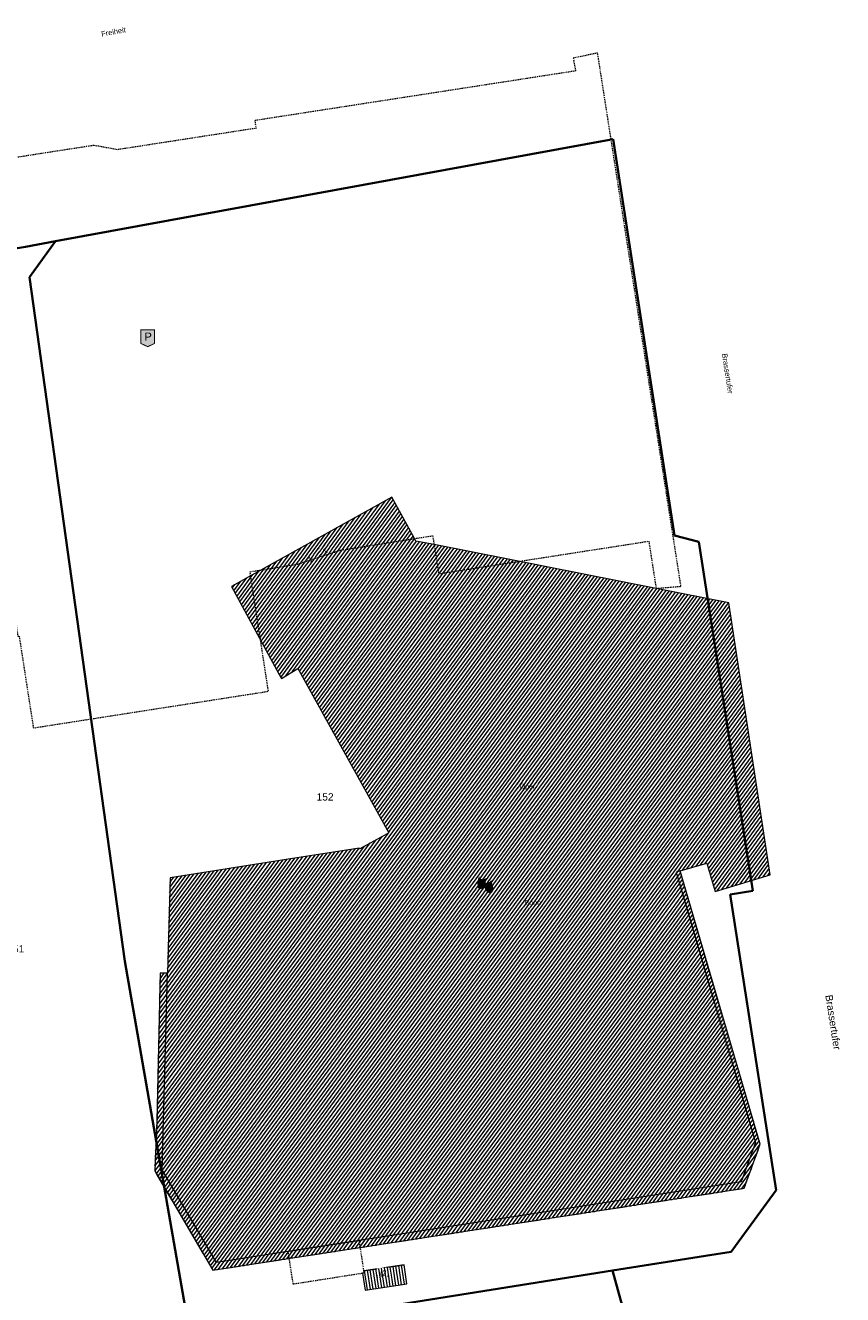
# Model space of a CAD drawing. Header units: metres. Extents: x 32365810 to 32367010, y 5620411 to 5622366.
# Tile 198 of 198: x 32366348 to 32366454, y 5622201 to 5622366. Entities that reach past the tile are written whole.
import ezdxf

# ---------------------------------------------------------------- set-up
doc = ezdxf.new("R2010")
doc.units = ezdxf.units.M
for name, pattern in [('1600.1047', [0]), ('1600.2028', [0]), ('1600.2305', [0.75, 0.5, 0, 0, -0.25]), ('1600.2505', [0]), ('1600.2507', [0]), ('1600.2512', [0.25, 0.125, 0, 0, -0.125])]:
    doc.linetypes.add(name, pattern=pattern)
doc.layers.get('0').update_dxf_attribs({"color": 1, "linetype": 'CONTINUOUS'})
for name, color, linetype in [('Ebene 32', 7, 'CONTINUOUS'), ('Flurstücke_Grenzpunkte', 11, 'CONTINUOUS'), ('Gebäude', 31, 'CONTINUOUS'), ('Lagebezeichnungen', 12, 'CONTINUOUS'), ('Siedlungsflächen - Bauwerke u. Einrichtungen', 51, 'CONTINUOUS')]:
    doc.layers.add(name, color=color, linetype=linetype)
doc.styles.add('Arial', font='Arial.ttf')
doc.styles.add('Flurstücksnummer - K 10 700', font='Arial.ttf')
doc.styles.add('Hausnummern NRW', font='Arial.ttf', dxfattribs={"width": 0.85})
doc.styles.add('Name - Bauwerken u. Einrichtungen - F 10', font='Arial.ttf')
doc.styles.add('Sonstiger Text_ Bezeichnung - N 7 380', font='Arial.ttf')
doc.styles.add('Straßename', font='Arial.ttf', dxfattribs={"width": 0.95})

# ---------------------------------------------------------------- blocks, each defined once
blk = doc.blocks.new('O70')
at = {"layer": 'Gebäude', "color": 7, "linetype": '1600.2512', "lineweight": 18}
for p, q in [((32366391.36, 5622207.991), (32366382.062, 5622206.56)), ((32366382.062, 5622206.56), (32366382.711, 5622202.35)), ((32366391.963, 5622204.07), (32366391.36, 5622207.991)), ((32366382.711, 5622202.35), (32366391.768, 5622203.766)), ((32366391.768, 5622203.766), (32366392.004, 5622203.803)), ((32366392.004, 5622203.803), (32366391.963, 5622204.07))]:
    blk.add_line(p, q, dxfattribs=at)
blk = doc.blocks.new('O80')
at = {"layer": 'Gebäude', "color": 7, "linetype": '1600.2507', "lineweight": 18}
for p, q in [((32366433.131, 5622256.122), (32366432.632, 5622255.974)), ((32366443.563, 5622220.533), (32366433.131, 5622256.122)), ((32366432.632, 5622255.974), (32366442.955, 5622220.76)), ((32366365.425, 5622242.821), (32366365.017, 5622223.608)), ((32366366.375, 5622242.794), (32366365.425, 5622242.821)), ((32366365.67, 5622217.222), (32366366.375, 5622242.794)), ((32366365.017, 5622223.608), (32366364.714, 5622217.075)), ((32366442.955, 5622220.76), (32366441.086, 5622215.654)), ((32366441.466, 5622214.802), (32366443.563, 5622220.533)), ((32366364.714, 5622217.075), (32366372.299, 5622204.144)), ((32366372.765, 5622205.127), (32366365.67, 5622217.222)), ((32366372.299, 5622204.144), (32366441.466, 5622214.802)), ((32366441.086, 5622215.654), (32366391.36, 5622207.991)), ((32366382.062, 5622206.56), (32366372.765, 5622205.127)), ((32366391.36, 5622207.991), (32366382.062, 5622206.56))]:
    blk.add_line(p, q, dxfattribs=at)
blk = doc.blocks.new('O504')
at = {"layer": 'Gebäude', "color": 7, "linetype": '1600.2305', "lineweight": 18}
blk.add_line((32366391.963, 5622204.07), (32366397.187, 5622204.833), dxfattribs=at)
blk = doc.blocks.new('O528')
at = {"layer": 'Gebäude', "color": 7, "linetype": '1600.2305', "lineweight": 18}
for p, q in [((32366443.563, 5622220.533), (32366433.131, 5622256.122)), ((32366365.425, 5622242.821), (32366365.017, 5622223.608)), ((32366366.375, 5622242.794), (32366365.425, 5622242.821)), ((32366365.017, 5622223.608), (32366364.714, 5622217.075)), ((32366441.466, 5622214.802), (32366443.563, 5622220.533)), ((32366364.714, 5622217.075), (32366372.299, 5622204.144)), ((32366372.299, 5622204.144), (32366441.466, 5622214.802))]:
    blk.add_line(p, q, dxfattribs=at)
blk = doc.blocks.new('O1035')
at = {"layer": 'Flurstücke_Grenzpunkte', "color": 7, "linetype": '1600.2028', "lineweight": 35}
for p, q in [((32366424.42, 5622351.38), (32366351.817, 5622338.114)), ((32366432.416, 5622299.791), (32366424.42, 5622351.38)), ((32366351.817, 5622338.114), (32366348.435, 5622333.435)), ((32366348.435, 5622333.435), (32366360.835, 5622244.396)), ((32366435.578, 5622298.975), (32366432.416, 5622299.791)), ((32366442.621, 5622253.533), (32366435.578, 5622298.975)), ((32366439.657, 5622253.072), (32366442.621, 5622253.533)), ((32366445.625, 5622214.562), (32366439.657, 5622253.072)), ((32366360.835, 5622244.396), (32366368.705, 5622199.312)), ((32366440.338, 5622207.311), (32366445.625, 5622214.562)), ((32366436.462, 5622206.022), (32366439.783, 5622206.55)), ((32366439.783, 5622206.55), (32366440.338, 5622207.311)), ((32366424.324, 5622204.095), (32366436.462, 5622206.022)), ((32366378.753, 5622196.86), (32366424.324, 5622204.095)), ((32366368.705, 5622199.312), (32366373.343, 5622196.001)), ((32366373.343, 5622196.001), (32366378.753, 5622196.86))]:
    blk.add_line(p, q, dxfattribs=at)
at = {"layer": 'Flurstücke_Grenzpunkte', "color": 7, "lineweight": 18, "insert": (32366386.907, 5622265.275), "char_height": 0.95, "attachment_point": 8, "line_spacing_factor": 0.69, "style": 'Flurstücksnummer - K 10 700', "bg_fill": 2}
blk.add_mtext('152', dxfattribs=at)
blk = doc.blocks.new('O1450')
at = {"layer": 'Flurstücke_Grenzpunkte', "color": 7, "linetype": '1600.2028', "lineweight": 35}
for p in [(32366378.753, 5622196.86), (32366428.595, 5622188.664)]:
    blk.add_line(p, (32366424.324, 5622204.095), dxfattribs=at)
blk = doc.blocks.new('O1865')
at = {"layer": 'Flurstücke_Grenzpunkte', "color": 7, "linetype": '1600.2028', "lineweight": 35}
for p, q in [((32366339.146, 5622337.991), (32366323.774, 5622340.077)), ((32366323.774, 5622340.077), (32366325.015, 5622333.201)), ((32366346.033, 5622337.058), (32366339.146, 5622337.991)), ((32366347.884, 5622337.396), (32366346.033, 5622337.058)), ((32366351.817, 5622338.114), (32366347.884, 5622337.396)), ((32366351.817, 5622338.114), (32366348.435, 5622333.435)), ((32366325.015, 5622333.201), (32366326.257, 5622326.324)), ((32366348.435, 5622333.435), (32366360.835, 5622244.396)), ((32366326.257, 5622326.324), (32366326.808, 5622322.132)), ((32366326.808, 5622322.132), (32366326.908, 5622321.368)), ((32366326.908, 5622321.368), (32366327.43, 5622317.404)), ((32366327.43, 5622317.404), (32366328.653, 5622308.11)), ((32366328.693, 5622307.803), (32366328.653, 5622308.11)), ((32366330.256, 5622295.927), (32366328.693, 5622307.803)), ((32366332.469, 5622279.104), (32366330.256, 5622295.927)), ((32366332.86, 5622276.13), (32366332.469, 5622279.104)), ((32366335.88, 5622253.179), (32366332.86, 5622276.13)), ((32366337.847, 5622239.361), (32366335.88, 5622253.179)), ((32366360.835, 5622244.396), (32366368.705, 5622199.312)), ((32366342.205, 5622219.436), (32366337.847, 5622239.361)), ((32366343.587, 5622213.104), (32366342.205, 5622219.436)), ((32366344.972, 5622206.762), (32366343.587, 5622213.104)), ((32366346.36, 5622200.401), (32366344.972, 5622206.762)), ((32366349.26, 5622187.116), (32366346.36, 5622200.401)), ((32366368.705, 5622199.312), (32366373.343, 5622196.001)), ((32366373.343, 5622196.001), (32366349.26, 5622187.116))]:
    blk.add_line(p, q, dxfattribs=at)
at = {"layer": 'Flurstücke_Grenzpunkte', "color": 7, "lineweight": 18, "insert": (32366346.63, 5622245.495), "char_height": 0.95, "attachment_point": 8, "line_spacing_factor": 0.69, "style": 'Flurstücksnummer - K 10 700', "bg_fill": 2}
blk.add_mtext('151', dxfattribs=at)
blk = doc.blocks.new('O2220')
at = {"layer": 'Gebäude', "color": 7, "linetype": '1600.2505', "lineweight": 18}
for p, q in [((32366397.187, 5622204.833), (32366391.963, 5622204.07)), ((32366397.568, 5622202.353), (32366397.187, 5622204.833)), ((32366392.004, 5622203.803), (32366391.768, 5622203.766)), ((32366391.768, 5622203.766), (32366392.114, 5622201.523)), ((32366391.963, 5622204.07), (32366392.004, 5622203.803)), ((32366392.114, 5622201.523), (32366397.568, 5622202.353))]:
    blk.add_line(p, q, dxfattribs=at)
at = {"layer": 'Ebene 32', "color": 7, "lineweight": 18, "insert": (32366394.643, 5622203.225), "char_height": 0.7, "attachment_point": 8, "line_spacing_factor": 0.69, "style": 'Hausnummern NRW', "bg_fill": 2}
blk.add_mtext('(2)', dxfattribs=at)
blk = doc.blocks.new('Theater. Oper')
for points in [[(-0.33721, 0.498339), (-0.342193, 0.478406), (-0.348837, 0.455149), (-0.350498, 0.431893), (-0.347176, 0.405316), (-0.340532, 0.385382), (-0.332226, 0.367109), (-0.320598, 0.35382), (-0.30897, 0.340532), (-0.318937, 0.328904), (-0.342193, 0.272425), (-0.345515, 0.262459), (-0.345515, 0.254153), (-0.342193, 0.245847), (-0.332226, 0.234219), (-0.322259, 0.214286), (-0.322259, 0.20598), (-0.327242, 0.192691), (-0.35216, 0.139535), (-0.360465, 0.122924), (-0.367109, 0.093024), (-0.377077, 0.049834), (-0.378738, 0.041528), (-0.375416, 0.034884), (-0.368771, 0.0299), (-0.350498, 0.024917), (-0.347176, 0.016611), (-0.347176, 0.008306), (-0.347176, -0.01495), (-0.320598, -0.021595), (-0.29402, -0.0299), (-0.269103, -0.041528), (-0.245847, -0.056479), (-0.229236, -0.071429), (-0.217608, -0.089701), (-0.20598, -0.111296), (-0.200997, -0.126246), (-0.204319, -0.13289), (-0.212625, -0.139535), (-0.225913, -0.141196), (-0.247508, -0.141196), (-0.254153, -0.136212), (-0.262459, -0.129568), (-0.277409, -0.107974), (-0.287376, -0.098006), (-0.305648, -0.08804), (-0.325581, -0.079734), (-0.35382, -0.07309), (-0.365448, -0.07309), (-0.372093, -0.078073), (-0.375416, -0.08804), (-0.373754, -0.099668), (-0.365448, -0.104651), (-0.350498, -0.109634), (-0.33721, -0.11794), (-0.328903, -0.127907), (-0.317275, -0.149502), (-0.330565, -0.136212), (-0.338871, -0.131229), (-0.347176, -0.129568), (-0.358804, -0.129568), (-0.363787, -0.137874), (-0.367109, -0.151163), (-0.368771, -0.166113), (-0.367109, -0.186047), (-0.363787, -0.200996), (-0.357143, -0.217608), (-0.347176, -0.229236), (-0.332226, -0.240864), (-0.313953, -0.250831), (-0.325581, -0.250831), (-0.347176, -0.245847), (-0.370432, -0.237541), (-0.388705, -0.229236), (-0.406977, -0.215947), (-0.421927, -0.197675), (-0.433555, -0.169435), (-0.438538, -0.151163), (-0.443522, -0.08804), (-0.446844, -0.038206), (-0.453489, 0.019933), (-0.456811, 0.074751), (-0.456811, 0.119602), (-0.456811, 0.139535), (-0.448505, 0.20598), (-0.445183, 0.214286), (-0.436877, 0.234219), (-0.423588, 0.254153), (-0.423588, 0.285714), (-0.418604, 0.312293), (-0.410299, 0.347176), (-0.401994, 0.377077), (-0.390365, 0.403655), (-0.383721, 0.425249), (-0.368771, 0.448505), (-0.355482, 0.468439)], [(-0.227575, 0.199335), (-0.219269, 0.200997), (-0.204319, 0.199335), (-0.189369, 0.196014), (-0.174419, 0.189369), (-0.16113, 0.176079), (-0.149502, 0.162791), (-0.141196, 0.147841), (-0.137874, 0.139535), (-0.139535, 0.13289), (-0.147841, 0.131229), (-0.177741, 0.129568), (-0.19103, 0.134551), (-0.207641, 0.144519), (-0.224252, 0.152824), (-0.230897, 0.157807), (-0.239202, 0.159469), (-0.250831, 0.159469), (-0.255814, 0.16113), (-0.255814, 0.166113)], [(-0.245847, 0.0299), (-0.244186, 0.013289), (-0.240864, 0), (-0.23588, -0.011628), (-0.210964, -0.046512), (-0.189369, -0.078073), (-0.177741, -0.099668), (-0.172757, -0.109634), (-0.171096, -0.122924), (-0.172757, -0.131229), (-0.181063, -0.141196), (-0.189369, -0.144518), (-0.184386, -0.134551), (-0.181063, -0.116279), (-0.184386, -0.099668), (-0.194352, -0.081395), (-0.209303, -0.05814), (-0.22093, -0.043189), (-0.232558, -0.0299), (-0.240864, -0.016612), (-0.244186, -0.003322)], [(-0.156146, 0.254153), (-0.139535, 0.242525), (-0.127907, 0.229236), (-0.109634, 0.200997), (-0.091362, 0.169435), (-0.094685, 0.166113), (-0.111296, 0.187707), (-0.129568, 0.207641), (-0.152824, 0.225913), (-0.162791, 0.230897), (-0.194352, 0.23588), (-0.204319, 0.239203), (-0.215947, 0.24917), (-0.217608, 0.260798), (-0.214286, 0.267442), (-0.202658, 0.272425), (-0.189369, 0.269103)], [(-0.126246, 0.106313), (-0.099668, 0.096346), (-0.07309, 0.089701), (0.036545, 0.079734), (0.071429, 0.074751), (0.081395, 0.036545), (0.08804, -0.006644), (0.094685, -0.021595), (0.10299, -0.033222), (0.114618, -0.039867), (0.131229, -0.046512), (0.137874, -0.053156), (0.141196, -0.063123), (0.142857, -0.076412), (0.141196, -0.127907), (0.142857, -0.142857), (0.156146, -0.262458), (0.16113, -0.272425), (0.167774, -0.275748), (0.176079, -0.277409), (0.20598, -0.272425), (0.214286, -0.270764), (0.217608, -0.274087), (0.232558, -0.307309), (0.24917, -0.303986), (0.269103, -0.300665), (0.284053, -0.290697), (0.29402, -0.27907), (0.302326, -0.26412), (0.313953, -0.239202), (0.323921, -0.225913), (0.335548, -0.222592), (0.347176, -0.222592), (0.358804, -0.227575), (0.363787, -0.234219), (0.365448, -0.242525), (0.363787, -0.267442), (0.360465, -0.289036), (0.35216, -0.315615), (0.340532, -0.33721), (0.320598, -0.35216), (0.303986, -0.363787), (0.280731, -0.373754), (0.259136, -0.378738), (0.239202, -0.38206), (0.239202, -0.392026), (0.245847, -0.403655), (0.262459, -0.403655), (0.275748, -0.398671), (0.285714, -0.405316), (0.282392, -0.415282), (0.27907, -0.428571), (0.280731, -0.448505), (0.285714, -0.465117), (0.295681, -0.480067), (0.30897, -0.495016), (0.26412, -0.498339), (0.234219, -0.493356), (0.200997, -0.48505), (0.172757, -0.476744), (0.141196, -0.463455), (0.109634, -0.4402), (0.078073, -0.410299), (0.044851, -0.370432), (0.013289, -0.322259), (-0.009967, -0.274087), (-0.033223, -0.214286), (-0.051495, -0.164452), (-0.064784, -0.114618), (-0.07309, -0.098006), (-0.081395, -0.08804), (-0.086379, -0.066445), (-0.111296, 0.033223)], [(0.347176, 0.071429), (0.327242, 0.078073), (0.310631, 0.079734), (0.29402, 0.078073), (0.282392, 0.071429), (0.270764, 0.059801), (0.254153, 0.038206), (0.237541, 0.023256), (0.214286, 0.006644), (0.202658, 0.004984), (0.19103, 0.006644), (0.184386, 0.011628), (0.182724, 0.021594), (0.186047, 0.0299), (0.196014, 0.034884), (0.207641, 0.038206), (0.227575, 0.049834), (0.245847, 0.068107), (0.259136, 0.084718), (0.269103, 0.094685), (0.280731, 0.099668), (0.295681, 0.101329), (0.310631, 0.099668), (0.322259, 0.094685), (0.332226, 0.086379)], [(0.224252, -0.074751), (0.222592, -0.05814), (0.227575, -0.043189), (0.237541, -0.0299), (0.252491, -0.01495), (0.270764, -0.003322), (0.290697, 0.001661), (0.30897, -0.003322), (0.328903, -0.003322), (0.342193, -0.009967), (0.350498, -0.018273), (0.350498, -0.026578), (0.342193, -0.031561), (0.328903, -0.034883), (0.310631, -0.043189), (0.29402, -0.051495), (0.277409, -0.061462), (0.267442, -0.068107), (0.254153, -0.074751), (0.237541, -0.079734)], [(0.262459, -0.20598), (0.27907, -0.210964), (0.295681, -0.209303), (0.30897, -0.200996), (0.327242, -0.192691), (0.343854, -0.19103), (0.358804, -0.194352), (0.373754, -0.199335), (0.387043, -0.209303), (0.39701, -0.222592), (0.403655, -0.23588), (0.387043, -0.219269), (0.365448, -0.20598), (0.343854, -0.202658), (0.327242, -0.204319), (0.312293, -0.210964), (0.303986, -0.224252), (0.299003, -0.225913), (0.289036, -0.219269)]]:
    blk.add_hatch(color=7).paths.add_polyline_path(points, flags=0)
at = {"true_color": 0xffffff}
for points in [[(-0.416944, 0.229236), (-0.408638, 0.234219), (-0.385382, 0.240864), (-0.368771, 0.239203), (-0.350498, 0.230897), (-0.348837, 0.22093), (-0.345515, 0.20598), (-0.345515, 0.200997), (-0.348837, 0.199335), (-0.357143, 0.20598), (-0.367109, 0.20598), (-0.393687, 0.204319), (-0.403655, 0.207641), (-0.410299, 0.210964), (-0.413622, 0.214286), (-0.420266, 0.217608), (-0.421927, 0.222592)], [(-0.322259, 0.333887), (-0.287376, 0.320598), (-0.254153, 0.312293), (-0.209303, 0.305648), (-0.152824, 0.302326), (-0.089701, 0.305648), (-0.046512, 0.313953), (0.004984, 0.332226), (0.039867, 0.350498), (0.0299, 0.262459), (0.021595, 0.200997), (0.006645, 0.121263), (-0.001661, 0.076412), (-0.063123, -0.096346), (-0.078073, -0.119601), (-0.126246, -0.174418), (-0.149502, -0.196014), (-0.181063, -0.217608), (-0.20598, -0.230897), (-0.237541, -0.245847), (-0.265781, -0.250831), (-0.292359, -0.257475), (-0.318937, -0.250831), (-0.347176, -0.237541), (-0.373754, -0.22093), (-0.395349, -0.192691), (-0.41196, -0.036545), (-0.416944, 0.086379), (-0.378738, 0.269103), (-0.340532, 0.340532)], [(0.063123, 0.064784), (0.10299, 0.071429), (0.141196, 0.083057), (0.171096, 0.096346), (0.204319, 0.111296), (0.230897, 0.126246), (0.255814, 0.142857), (0.277409, 0.157807), (0.29402, 0.171096), (0.310631, 0.187707), (0.320598, 0.202658), (0.332226, 0.22093), (0.343854, 0.187707), (0.367109, 0.114618), (0.387043, 0.051495), (0.413622, -0.033222), (0.435216, -0.121263), (0.451827, -0.197675), (0.456811, -0.229236), (0.455149, -0.274087), (0.453489, -0.299003), (0.448505, -0.325581), (0.436877, -0.360465), (0.423588, -0.390365), (0.400332, -0.425249), (0.380399, -0.446844), (0.360465, -0.461794), (0.333887, -0.478406), (0.299003, -0.486711), (0.270764, -0.486711), (0.229236, -0.453489), (0.144518, -0.372093), (0.036545, 0.05814)], [(-0.013289, -0.091362), (0.006645, -0.079734), (0.028239, -0.07309), (0.051495, -0.074751), (0.066445, -0.079734), (0.079734, -0.08804), (0.08804, -0.099668), (0.08804, -0.104651), (0.079734, -0.109634), (0.071429, -0.114618), (0.061462, -0.11794), (0.006645, -0.11794), (-0.003322, -0.122924), (-0.018273, -0.124584), (-0.024917, -0.122924), (-0.026578, -0.11794), (-0.024917, -0.112957)]]:
    blk.add_hatch(color=7, dxfattribs=at).paths.add_polyline_path(points, flags=0)
at = {"color": 7, "const_width": 0.0299}
for points in [[(-0.322259, 0.333887), (-0.287376, 0.320598), (-0.254153, 0.312293), (-0.209303, 0.305648), (-0.152824, 0.302326), (-0.089701, 0.305648), (-0.046512, 0.313953), (0.004984, 0.332226), (0.039867, 0.350498), (0.0299, 0.262459), (0.021595, 0.200997), (0.006645, 0.121263), (-0.001661, 0.076412), (-0.063123, -0.096346), (-0.078073, -0.119601), (-0.126246, -0.174418), (-0.149502, -0.196014), (-0.181063, -0.217608), (-0.20598, -0.230897), (-0.237541, -0.245847), (-0.265781, -0.250831), (-0.292359, -0.257475), (-0.318937, -0.250831), (-0.347176, -0.237541), (-0.373754, -0.22093), (-0.395349, -0.192691), (-0.41196, -0.036545), (-0.416944, 0.086379), (-0.378738, 0.269103), (-0.340532, 0.340532)], [(0.063123, 0.064784), (0.10299, 0.071429), (0.141196, 0.083057), (0.171096, 0.096346), (0.204319, 0.111296), (0.230897, 0.126246), (0.255814, 0.142857), (0.277409, 0.157807), (0.29402, 0.171096), (0.310631, 0.187707), (0.320598, 0.202658), (0.332226, 0.22093), (0.343854, 0.187707), (0.367109, 0.114618), (0.387043, 0.051495), (0.413622, -0.033222), (0.435216, -0.121263), (0.451827, -0.197675), (0.456811, -0.229236), (0.455149, -0.274087), (0.453489, -0.299003), (0.448505, -0.325581), (0.436877, -0.360465), (0.423588, -0.390365), (0.400332, -0.425249), (0.380399, -0.446844), (0.360465, -0.461794), (0.333887, -0.478406), (0.299003, -0.486711), (0.270764, -0.486711), (0.229236, -0.453489), (0.144518, -0.372093), (0.036545, 0.05814)]]:
    blk.add_lwpolyline(points, close=True, dxfattribs=at)
blk = doc.blocks.new('O3112')
at = {"layer": 'Gebäude', "color": 7, "linetype": '1600.2505', "lineweight": 18}
for p, q in [((32366395.593, 5622304.772), (32366374.706, 5622293.167)), ((32366398.546, 5622299.398), (32366395.593, 5622304.772)), ((32366398.722, 5622299.077), (32366398.546, 5622299.398)), ((32366401.104, 5622298.608), (32366398.722, 5622299.077)), ((32366430.012, 5622292.912), (32366401.104, 5622298.608)), ((32366374.706, 5622293.167), (32366380.943, 5622281.697)), ((32366439.467, 5622291.018), (32366430.012, 5622292.912)), ((32366444.872, 5622255.624), (32366439.467, 5622291.018)), ((32366381.22, 5622281.187), (32366383.345, 5622282.502)), ((32366383.345, 5622282.502), (32366383.485, 5622282.248)), ((32366380.943, 5622281.697), (32366381.22, 5622281.187)), ((32366383.485, 5622282.248), (32366395.209, 5622261.073)), ((32366395.209, 5622261.073), (32366394.585, 5622260.735)), ((32366394.585, 5622260.735), (32366391.412, 5622259.013)), ((32366391.103, 5622259.064), (32366381.84, 5622257.605)), ((32366391.33, 5622259.1), (32366391.103, 5622259.064)), ((32366391.412, 5622259.013), (32366391.33, 5622259.1)), ((32366381.84, 5622257.605), (32366366.717, 5622255.22)), ((32366433.131, 5622256.122), (32366436.617, 5622257.156)), ((32366443.563, 5622220.533), (32366433.131, 5622256.122)), ((32366436.617, 5622257.156), (32366437.719, 5622253.447)), ((32366366.717, 5622255.22), (32366366.375, 5622242.794)), ((32366437.719, 5622253.447), (32366444.872, 5622255.624)), ((32366365.425, 5622242.821), (32366365.017, 5622223.608)), ((32366366.375, 5622242.794), (32366365.425, 5622242.821)), ((32366365.017, 5622223.608), (32366364.714, 5622217.075)), ((32366441.466, 5622214.802), (32366443.563, 5622220.533)), ((32366364.714, 5622217.075), (32366372.299, 5622204.144)), ((32366372.299, 5622204.144), (32366441.466, 5622214.802))]:
    blk.add_line(p, q, dxfattribs=at)
at = {"layer": 'Gebäude', "color": 7, "lineweight": 18, "xscale": 2.25, "yscale": 2.25, "zscale": 2.25}
blk.add_blockref('Theater. Oper', (32366407.768, 5622254.362), dxfattribs=at)
at = {"layer": 'Gebäude', "color": 7, "lineweight": 18, "char_height": 0.65, "attachment_point": 5, "line_spacing_factor": 0.69, "style": 'Sonstiger Text_ Bezeichnung - N 7 380', "bg_fill": 2}
for s, insert in [('Oper', (32366413.259, 5622267.053)), ('Bonn', (32366413.959, 5622251.993))]:
    blk.add_mtext(s, dxfattribs=dict(at, insert=insert))
at = {"layer": 'Lagebezeichnungen', "color": 7, "lineweight": 18, "char_height": 0.7, "attachment_point": 5, "rotation": 29.05697, "line_spacing_factor": 0.69, "style": 'Hausnummern NRW', "bg_fill": 2}
for insert in [(32366386.908, 5622297.773), (32366384.967, 5622296.695)]:
    blk.add_mtext('1', dxfattribs=dict(at, insert=insert))
blk = doc.blocks.new('Tiefgarage')
at = {"true_color": 0xffffff}
blk.add_hatch(color=7, dxfattribs=at).paths.add_polyline_path([(-0.38168, -0.290077), (-0.38168, 0.473282), (0.38168, 0.473282), (0.38168, -0.290077), (0, -0.473282)], flags=0)
at = {"color": 7, "const_width": 0.053435}
blk.add_lwpolyline([(-0.38168, -0.290077), (-0.38168, 0.473282), (0.38168, 0.473282), (0.38168, -0.290077), (0, -0.473282)], close=True, dxfattribs=at)
at = {"color": 7, "insert": (-0.19429, -0.137404), "char_height": 0.458016, "attachment_point": 7, "line_spacing_factor": 0.69, "style": 'Arial'}
blk.add_mtext('P', dxfattribs=at)
blk = doc.blocks.new('O51')
at = {"layer": 'Gebäude', "color": 7, "linetype": '1600.2512', "lineweight": 18}
for p, q in [((32366422.393, 5622362.611), (32366419.216, 5622361.963)), ((32366419.216, 5622361.963), (32366419.519, 5622360.279)), ((32366433.25, 5622293.187), (32366422.393, 5622362.611)), ((32366419.519, 5622360.279), (32366377.74, 5622353.82)), ((32366377.74, 5622353.82), (32366377.922, 5622352.819)), ((32366377.922, 5622352.819), (32366366.524, 5622351.058)), ((32366356.788, 5622350.586), (32366339.388, 5622347.883)), ((32366359.87, 5622350.03), (32366356.788, 5622350.586)), ((32366366.524, 5622351.058), (32366359.87, 5622350.03)), ((32366339.388, 5622347.883), (32366338.692, 5622346.157)), ((32366338.692, 5622346.157), (32366345.245, 5622303.858)), ((32366345.245, 5622303.858), (32366345.106, 5622303.836)), ((32366345.106, 5622303.836), (32366345.711, 5622300.003)), ((32366343.125, 5622299.551), (32366329.314, 5622299.654)), ((32366331.011, 5622286.99), (32366329.314, 5622299.654)), ((32366345.711, 5622300.003), (32366343.125, 5622299.551)), ((32366388.84, 5622297.867), (32366398.546, 5622299.398)), ((32366398.546, 5622299.398), (32366400.92, 5622299.772)), ((32366400.92, 5622299.772), (32366401.104, 5622298.608)), ((32366401.703, 5622294.813), (32366429.054, 5622299.057)), ((32366429.054, 5622299.057), (32366430.012, 5622292.912)), ((32366383.333, 5622296.077), (32366388.84, 5622297.867)), ((32366401.104, 5622298.608), (32366401.703, 5622294.813)), ((32366377.129, 5622295.078), (32366383.036, 5622296.029)), ((32366383.036, 5622296.029), (32366383.333, 5622296.077)), ((32366379.231, 5622281.438), (32366377.129, 5622295.078)), ((32366430.012, 5622292.912), (32366433.25, 5622293.187)), ((32366338.686, 5622288.653), (32366344.649, 5622290.128)), ((32366344.649, 5622290.128), (32366346.362, 5622290.333)), ((32366346.362, 5622290.333), (32366346.897, 5622286.679)), ((32366331.011, 5622286.99), (32366338.686, 5622288.653)), ((32366346.897, 5622286.679), (32366347.065, 5622286.705)), ((32366347.065, 5622286.705), (32366348.914, 5622274.743)), ((32366379.52, 5622279.52), (32366379.231, 5622281.438)), ((32366348.914, 5622274.743), (32366379.52, 5622279.52))]:
    blk.add_line(p, q, dxfattribs=at)
at = {"layer": 'Gebäude', "color": 142, "lineweight": 18, "true_color": 0x12adde, "xscale": 2.325, "yscale": 2.325, "zscale": 2.325}
blk.add_blockref('Tiefgarage', (32366363.808, 5622325.479), dxfattribs=at)
blk = doc.blocks.new('*X1104')
at = {"color": 253, "linetype": '1600.1047', "lineweight": 18, "true_color": 0xb2b2b2}
for p, q in [((32366397.248485, 5622202.304376), (32366396.870696, 5622204.786802)), ((32366392.428974, 5622201.570933), (32366392.04679, 5622204.082238)), ((32366392.799706, 5622201.627352), (32366392.417859, 5622204.136435)), ((32366393.170438, 5622201.683771), (32366392.788929, 5622204.190632)), ((32366393.541169, 5622201.740189), (32366393.159999, 5622204.24483)), ((32366393.911901, 5622201.796608), (32366393.531069, 5622204.299027)), ((32366394.282632, 5622201.853027), (32366393.902138, 5622204.353224)), ((32366394.653364, 5622201.909445), (32366394.273208, 5622204.407421)), ((32366395.024096, 5622201.965864), (32366394.644278, 5622204.461618)), ((32366395.394827, 5622202.022282), (32366395.015347, 5622204.515816)), ((32366395.765559, 5622202.078701), (32366395.386417, 5622204.570013)), ((32366396.136291, 5622202.13512), (32366395.757487, 5622204.62421)), ((32366396.507022, 5622202.191538), (32366396.128556, 5622204.678407)), ((32366396.877754, 5622202.247957), (32366396.499626, 5622204.732604))]:
    blk.add_line(p, q, dxfattribs=at)
blk = doc.blocks.new('*X1365')
at = {"color": 253, "linetype": '1600.1047', "lineweight": 18, "true_color": 0xb2b2b2}
for p, q in [((32366379.768013, 5622283.857831), (32366394.756784, 5622304.30739)), ((32366379.966035, 5622283.493663), (32366395.541157, 5622304.743195)), ((32366380.164058, 5622283.129494), (32366395.779049, 5622304.433421)), ((32366380.362081, 5622282.765326), (32366395.978264, 5622304.07088)), ((32366378.975922, 5622285.314506), (32366391.619289, 5622302.564171)), ((32366379.173945, 5622284.950337), (32366392.403663, 5622302.999976)), ((32366379.371967, 5622284.586169), (32366393.188036, 5622303.435781)), ((32366379.56999, 5622284.222), (32366393.97241, 5622303.871586)), ((32366380.560103, 5622282.401157), (32366396.17748, 5622303.708338)), ((32366380.758126, 5622282.036988), (32366396.376695, 5622303.345797)), ((32366380.95614, 5622281.672808), (32366396.575911, 5622302.983256)), ((32366381.154031, 5622281.30846), (32366396.775126, 5622302.620715)), ((32366378.183832, 5622286.77118), (32366388.481795, 5622300.820952)), ((32366378.381854, 5622286.407012), (32366389.266168, 5622301.256756)), ((32366378.579877, 5622286.042843), (32366390.050542, 5622301.692561)), ((32366378.777899, 5622285.678675), (32366390.834915, 5622302.128366)), ((32366381.787232, 5622281.538016), (32366396.974342, 5622302.258174)), ((32366382.638116, 5622282.064563), (32366397.173557, 5622301.895633)), ((32366383.378774, 5622282.440725), (32366397.372773, 5622301.533091)), ((32366383.578578, 5622282.078987), (32366397.571988, 5622301.17055)), ((32366383.778656, 5622281.717622), (32366397.771204, 5622300.808009)), ((32366377.391741, 5622288.227855), (32366385.3443, 5622299.077732)), ((32366377.589764, 5622287.863686), (32366386.128674, 5622299.513537)), ((32366377.787786, 5622287.499518), (32366386.913047, 5622299.949342)), ((32366377.985809, 5622287.135349), (32366387.697421, 5622300.385147)), ((32366383.978733, 5622281.356257), (32366397.970419, 5622300.445468)), ((32366384.178811, 5622280.994892), (32366398.169635, 5622300.082927)), ((32366384.378888, 5622280.633527), (32366398.36885, 5622299.720386)), ((32366384.578966, 5622280.272162), (32366398.568038, 5622299.357806)), ((32366384.779044, 5622279.910797), (32366398.813899, 5622299.058905)), ((32366384.979121, 5622279.549432), (32366399.220207, 5622298.978906)), ((32366376.59965, 5622289.684529), (32366382.206806, 5622297.334513)), ((32366376.797673, 5622289.320361), (32366382.991179, 5622297.770318)), ((32366376.995696, 5622288.956192), (32366383.775553, 5622298.206123)), ((32366377.193718, 5622288.592023), (32366384.559926, 5622298.641927)), ((32366385.179199, 5622279.188067), (32366399.626516, 5622298.898907)), ((32366385.379276, 5622278.826702), (32366400.032824, 5622298.818907)), ((32366385.579354, 5622278.465337), (32366400.439132, 5622298.738908)), ((32366385.779432, 5622278.103972), (32366400.84544, 5622298.658909)), ((32366385.979509, 5622277.742607), (32366401.251735, 5622298.57889)), ((32366386.179587, 5622277.381242), (32366401.658005, 5622298.498839)), ((32366386.379664, 5622277.019877), (32366402.064275, 5622298.418788)), ((32366386.579742, 5622276.658512), (32366402.470546, 5622298.338737)), ((32366386.77982, 5622276.297147), (32366402.876816, 5622298.258686)), ((32366386.979897, 5622275.935782), (32366403.283086, 5622298.178635)), ((32366387.179975, 5622275.574417), (32366403.689357, 5622298.098584)), ((32366387.380052, 5622275.213052), (32366404.095627, 5622298.018533)), ((32366387.58013, 5622274.851687), (32366404.501897, 5622297.938482)), ((32366387.780208, 5622274.490322), (32366404.908167, 5622297.858431)), ((32366387.980285, 5622274.128957), (32366405.314438, 5622297.77838)), ((32366388.180363, 5622273.767592), (32366405.720708, 5622297.698329)), ((32366388.38044, 5622273.406227), (32366406.126978, 5622297.618278)), ((32366388.580518, 5622273.044862), (32366406.533249, 5622297.538227)), ((32366388.780596, 5622272.683497), (32366406.939519, 5622297.458176)), ((32366388.980673, 5622272.322132), (32366407.345789, 5622297.378125)), ((32366376.005582, 5622290.777035), (32366379.853685, 5622296.027098)), ((32366376.203605, 5622290.412867), (32366380.638058, 5622296.462903)), ((32366376.401628, 5622290.048698), (32366381.422432, 5622296.898708)), ((32366389.180751, 5622271.960767), (32366407.75206, 5622297.298074)), ((32366389.380828, 5622271.599402), (32366408.15833, 5622297.218023)), ((32366389.580906, 5622271.238037), (32366408.5646, 5622297.137972)), ((32366389.780984, 5622270.876672), (32366408.970871, 5622297.05792)), ((32366389.981061, 5622270.515307), (32366409.377141, 5622296.977869)), ((32366390.181139, 5622270.153943), (32366409.783411, 5622296.897818)), ((32366390.381216, 5622269.792578), (32366410.189682, 5622296.817767)), ((32366390.581294, 5622269.431213), (32366410.595952, 5622296.737716)), ((32366390.781372, 5622269.069848), (32366411.002222, 5622296.657665)), ((32366390.981449, 5622268.708483), (32366411.408493, 5622296.577614)), ((32366391.181527, 5622268.347118), (32366411.814763, 5622296.497563)), ((32366391.381604, 5622267.985753), (32366412.221033, 5622296.417512)), ((32366391.581682, 5622267.624388), (32366412.627304, 5622296.337461)), ((32366391.78176, 5622267.263023), (32366413.033574, 5622296.25741)), ((32366391.981837, 5622266.901658), (32366413.439844, 5622296.177359)), ((32366392.181915, 5622266.540293), (32366413.846115, 5622296.097308)), ((32366392.381992, 5622266.178928), (32366414.252385, 5622296.017257)), ((32366392.58207, 5622265.817563), (32366414.658655, 5622295.937206)), ((32366392.782148, 5622265.456198), (32366415.064925, 5622295.857155)), ((32366392.982225, 5622265.094833), (32366415.471196, 5622295.777104)), ((32366393.182303, 5622264.733468), (32366415.877466, 5622295.697053)), ((32366364.734286, 5622217.040417), (32366421.565251, 5622294.576338)), ((32366364.742326, 5622217.685721), (32366421.15898, 5622294.656389)), ((32366364.773734, 5622218.362908), (32366420.75271, 5622294.73644)), ((32366364.805142, 5622219.040094), (32366420.34644, 5622294.816491)), ((32366364.940968, 5622216.688063), (32366421.971521, 5622294.496287)), ((32366365.147651, 5622216.335708), (32366422.377791, 5622294.416236)), ((32366365.354333, 5622215.983354), (32366422.784062, 5622294.336185)), ((32366365.561015, 5622215.631), (32366423.190332, 5622294.256134)), ((32366365.767697, 5622215.278646), (32366423.596602, 5622294.176083)), ((32366365.974379, 5622214.926291), (32366424.002872, 5622294.096032)), ((32366366.181061, 5622214.573937), (32366424.409143, 5622294.015981)), ((32366375.213492, 5622292.23371), (32366376.71619, 5622294.283879)), ((32366375.411515, 5622291.869541), (32366377.500564, 5622294.719684)), ((32366375.609537, 5622291.505372), (32366378.284937, 5622295.155489)), ((32366375.80756, 5622291.141204), (32366379.069311, 5622295.591293)), ((32366393.38238, 5622264.372103), (32366416.283736, 5622295.617002)), ((32366393.582458, 5622264.010738), (32366416.690007, 5622295.536951)), ((32366393.782536, 5622263.649373), (32366417.096277, 5622295.4569)), ((32366393.982613, 5622263.288008), (32366417.502547, 5622295.376848)), ((32366394.182691, 5622262.926643), (32366417.908818, 5622295.296797)), ((32366394.382768, 5622262.565278), (32366418.315088, 5622295.216746)), ((32366394.582846, 5622262.203913), (32366418.721358, 5622295.136695)), ((32366394.782924, 5622261.842548), (32366419.127629, 5622295.056644)), ((32366394.983001, 5622261.481183), (32366419.533899, 5622294.976593)), ((32366395.183079, 5622261.119818), (32366419.940169, 5622294.896542)), ((32366366.387743, 5622214.221583), (32366424.815413, 5622293.93593)), ((32366366.594426, 5622213.869229), (32366425.221683, 5622293.855879)), ((32366366.801108, 5622213.516875), (32366425.627954, 5622293.775828)), ((32366367.00779, 5622213.16452), (32366426.034224, 5622293.695777)), ((32366367.214472, 5622212.812166), (32366426.440494, 5622293.615725)), ((32366367.421154, 5622212.459812), (32366426.846765, 5622293.535674)), ((32366367.627836, 5622212.107458), (32366427.253035, 5622293.455623)), ((32366367.834519, 5622211.755103), (32366427.659305, 5622293.375572)), ((32366368.041201, 5622211.402749), (32366428.065576, 5622293.295521)), ((32366368.247883, 5622211.050395), (32366428.471846, 5622293.21547)), ((32366368.454565, 5622210.698041), (32366428.878116, 5622293.135419)), ((32366368.661247, 5622210.345686), (32366429.284387, 5622293.055368)), ((32366368.867929, 5622209.993332), (32366429.690657, 5622292.975317)), ((32366369.074611, 5622209.640978), (32366430.096749, 5622292.895023)), ((32366369.281294, 5622209.288624), (32366430.502168, 5622292.813811)), ((32366369.487976, 5622208.93627), (32366430.907587, 5622292.732598)), ((32366369.694658, 5622208.583915), (32366431.313006, 5622292.651386)), ((32366369.90134, 5622208.231561), (32366431.718426, 5622292.570173)), ((32366370.108022, 5622207.879207), (32366432.123845, 5622292.488961)), ((32366370.314704, 5622207.526853), (32366432.529264, 5622292.407749)), ((32366374.817447, 5622292.962047), (32366375.147443, 5622293.412269)), ((32366375.015469, 5622292.597878), (32366375.931817, 5622293.848074)), ((32366370.521386, 5622207.174498), (32366432.934683, 5622292.326536)), ((32366370.728069, 5622206.822144), (32366433.340102, 5622292.245324)), ((32366370.934751, 5622206.46979), (32366433.745521, 5622292.164111)), ((32366371.141433, 5622206.117436), (32366434.15094, 5622292.082899)), ((32366371.348115, 5622205.765082), (32366434.556359, 5622292.001686)), ((32366371.554797, 5622205.412727), (32366434.961778, 5622291.920474)), ((32366371.761479, 5622205.060373), (32366435.367197, 5622291.839261)), ((32366371.968162, 5622204.708019), (32366435.772616, 5622291.758049)), ((32366372.174844, 5622204.355665), (32366436.178035, 5622291.676837)), ((32366372.508283, 5622204.176249), (32366436.583454, 5622291.595624)), ((32366373.032426, 5622204.257014), (32366436.988873, 5622291.514412)), ((32366373.556569, 5622204.33778), (32366437.394292, 5622291.433199)), ((32366374.080712, 5622204.418545), (32366437.799711, 5622291.351987)), ((32366374.604855, 5622204.499311), (32366438.20513, 5622291.270774)), ((32366375.128998, 5622204.580077), (32366438.61055, 5622291.189562)), ((32366375.653141, 5622204.660842), (32366439.015969, 5622291.108349)), ((32366376.177284, 5622204.741608), (32366439.421388, 5622291.027137)), ((32366376.701427, 5622204.822374), (32366439.538148, 5622290.552101)), ((32366377.22557, 5622204.903139), (32366439.618315, 5622290.027138)), ((32366377.749713, 5622204.983905), (32366439.698482, 5622289.502176)), ((32366378.273856, 5622205.06467), (32366439.778648, 5622288.977213)), ((32366378.797999, 5622205.145436), (32366439.858815, 5622288.452251)), ((32366379.322142, 5622205.226202), (32366439.938982, 5622287.927289)), ((32366379.846285, 5622205.306967), (32366440.019149, 5622287.402326)), ((32366380.370428, 5622205.387733), (32366440.099315, 5622286.877364)), ((32366380.894571, 5622205.468499), (32366440.179482, 5622286.352401)), ((32366381.418714, 5622205.549264), (32366440.259649, 5622285.827439)), ((32366381.942857, 5622205.63003), (32366440.339816, 5622285.302477)), ((32366382.467, 5622205.710795), (32366440.419982, 5622284.777514)), ((32366382.991143, 5622205.791561), (32366440.500149, 5622284.252552)), ((32366383.515286, 5622205.872327), (32366440.580316, 5622283.727589)), ((32366384.039429, 5622205.953092), (32366440.660483, 5622283.202627)), ((32366384.563572, 5622206.033858), (32366440.740649, 5622282.677665)), ((32366385.087715, 5622206.114624), (32366440.820816, 5622282.152702)), ((32366385.611858, 5622206.195389), (32366440.900983, 5622281.62774)), ((32366386.136001, 5622206.276155), (32366440.98115, 5622281.102778)), ((32366386.660144, 5622206.35692), (32366441.061316, 5622280.577815)), ((32366387.184287, 5622206.437686), (32366441.141483, 5622280.052853)), ((32366387.70843, 5622206.518452), (32366441.22165, 5622279.52789)), ((32366388.232573, 5622206.599217), (32366441.301817, 5622279.002928)), ((32366388.756716, 5622206.679983), (32366441.381983, 5622278.477966)), ((32366389.280859, 5622206.760749), (32366441.46215, 5622277.953003)), ((32366389.805002, 5622206.841514), (32366441.542317, 5622277.428041)), ((32366390.329145, 5622206.92228), (32366441.622484, 5622276.903078)), ((32366390.853288, 5622207.003045), (32366441.70265, 5622276.378116)), ((32366391.377431, 5622207.083811), (32366441.782817, 5622275.853154)), ((32366391.901574, 5622207.164577), (32366441.862984, 5622275.328191)), ((32366392.425717, 5622207.245342), (32366441.943151, 5622274.803229)), ((32366392.94986, 5622207.326108), (32366442.023317, 5622274.278266)), ((32366393.474003, 5622207.406874), (32366442.103484, 5622273.753304)), ((32366393.998146, 5622207.487639), (32366442.183651, 5622273.228342)), ((32366394.522289, 5622207.568405), (32366442.263818, 5622272.703379)), ((32366395.046432, 5622207.64917), (32366442.343984, 5622272.178417)), ((32366395.570575, 5622207.729936), (32366442.424151, 5622271.653455)), ((32366396.094718, 5622207.810702), (32366442.504318, 5622271.128492)), ((32366396.618861, 5622207.891467), (32366442.584485, 5622270.60353)), ((32366397.143004, 5622207.972233), (32366442.664651, 5622270.078567)), ((32366397.667147, 5622208.052999), (32366442.744818, 5622269.553605)), ((32366433.429869, 5622256.210649), (32366442.824985, 5622269.028643)), ((32366434.023978, 5622256.38687), (32366442.905152, 5622268.50368)), ((32366434.618087, 5622256.563092), (32366442.985318, 5622267.978718)), ((32366435.212195, 5622256.739313), (32366443.065485, 5622267.453755)), ((32366435.806304, 5622256.915535), (32366443.145652, 5622266.928793)), ((32366436.400413, 5622257.091757), (32366443.225819, 5622266.403831)), ((32366436.702219, 5622256.869183), (32366443.305985, 5622265.878868)), ((32366436.836327, 5622256.417814), (32366443.386152, 5622265.353906)), ((32366436.970436, 5622255.966446), (32366443.466319, 5622264.828943)), ((32366437.104544, 5622255.515077), (32366443.546486, 5622264.303981)), ((32366437.238653, 5622255.063709), (32366443.626652, 5622263.779019)), ((32366437.372761, 5622254.612341), (32366443.706819, 5622263.254056)), ((32366437.506869, 5622254.160972), (32366443.786986, 5622262.729094)), ((32366364.836549, 5622219.717281), (32366395.1091, 5622261.018887)), ((32366437.640978, 5622253.709604), (32366443.867153, 5622262.204132)), ((32366437.969273, 5622253.52317), (32366443.947319, 5622261.679169)), ((32366438.567716, 5622253.705305), (32366444.027486, 5622261.154207)), ((32366364.867957, 5622220.394467), (32366394.337708, 5622260.600793)), ((32366364.899365, 5622221.071654), (32366393.565654, 5622260.181796)), ((32366364.930773, 5622221.74884), (32366392.7936, 5622259.7628)), ((32366364.962181, 5622222.426026), (32366392.021546, 5622259.343803)), ((32366439.166159, 5622253.887439), (32366444.107653, 5622260.629244)), ((32366439.764602, 5622254.069574), (32366444.18782, 5622260.104282)), ((32366440.363045, 5622254.251709), (32366444.267986, 5622259.57932)), ((32366364.993589, 5622223.103213), (32366391.356948, 5622259.07141)), ((32366365.020532, 5622223.774309), (32366390.858324, 5622259.025461)), ((32366365.034405, 5622224.427571), (32366390.332697, 5622258.942671)), ((32366365.048277, 5622225.080834), (32366389.80707, 5622258.85988)), ((32366365.06215, 5622225.734096), (32366389.281442, 5622258.777089)), ((32366365.076022, 5622226.387358), (32366388.755815, 5622258.694298)), ((32366365.089894, 5622227.040621), (32366388.230188, 5622258.611508)), ((32366365.103767, 5622227.693883), (32366387.70456, 5622258.528717)), ((32366365.117639, 5622228.347146), (32366387.178933, 5622258.445926)), ((32366365.131512, 5622229.000408), (32366386.653306, 5622258.363136)), ((32366365.145384, 5622229.65367), (32366386.127678, 5622258.280345)), ((32366365.159257, 5622230.306933), (32366385.602051, 5622258.197554)), ((32366365.173129, 5622230.960195), (32366385.076424, 5622258.114764)), ((32366365.187001, 5622231.613458), (32366384.550797, 5622258.031973)), ((32366365.200874, 5622232.26672), (32366384.025169, 5622257.949182)), ((32366365.214746, 5622232.919983), (32366383.499542, 5622257.866392)), ((32366365.228619, 5622233.573245), (32366382.973915, 5622257.783601)), ((32366365.242491, 5622234.226507), (32366382.448287, 5622257.70081)), ((32366440.961488, 5622254.433844), (32366444.348153, 5622259.054357)), ((32366441.55993, 5622254.615979), (32366444.42832, 5622258.529395)), ((32366442.158373, 5622254.798113), (32366444.508487, 5622258.004432)), ((32366365.256364, 5622234.87977), (32366381.92266, 5622257.618019)), ((32366365.270236, 5622235.533032), (32366381.39696, 5622257.535129)), ((32366365.284108, 5622236.186295), (32366380.871246, 5622257.452221)), ((32366365.297981, 5622236.839557), (32366380.345532, 5622257.369312)), ((32366365.311853, 5622237.492819), (32366379.819819, 5622257.286403)), ((32366365.325726, 5622238.146082), (32366379.294105, 5622257.203495)), ((32366365.339598, 5622238.799344), (32366378.768391, 5622257.120586)), ((32366365.353471, 5622239.452607), (32366378.242677, 5622257.037678)), ((32366365.367343, 5622240.105869), (32366377.716964, 5622256.954769)), ((32366365.381215, 5622240.759132), (32366377.19125, 5622256.87186)), ((32366365.395088, 5622241.412394), (32366376.665536, 5622256.788952)), ((32366366.391863, 5622243.406655), (32366376.139823, 5622256.706043)), ((32366366.410002, 5622244.065739), (32366375.614109, 5622256.623134)), ((32366366.428142, 5622244.724824), (32366375.088395, 5622256.540226)), ((32366366.446282, 5622245.383909), (32366374.562681, 5622256.457317)), ((32366366.464422, 5622246.042994), (32366374.036968, 5622256.374408)), ((32366366.482562, 5622246.702078), (32366373.511254, 5622256.2915)), ((32366366.500702, 5622247.361163), (32366372.98554, 5622256.208591)), ((32366366.518842, 5622248.020248), (32366372.459826, 5622256.125683)), ((32366366.536982, 5622248.679332), (32366371.934113, 5622256.042774)), ((32366442.756816, 5622254.980248), (32366444.588653, 5622257.47947)), ((32366443.355259, 5622255.162383), (32366444.66882, 5622256.954508)), ((32366443.953702, 5622255.344518), (32366444.748987, 5622256.429545)), ((32366366.555122, 5622249.338417), (32366371.408399, 5622255.959865)), ((32366366.573262, 5622249.997502), (32366370.882685, 5622255.876957)), ((32366366.591402, 5622250.656586), (32366370.356971, 5622255.794048)), ((32366366.609542, 5622251.315671), (32366369.831258, 5622255.711139)), ((32366366.627682, 5622251.974756), (32366369.305544, 5622255.628231)), ((32366366.645822, 5622252.63384), (32366368.77983, 5622255.545322)), ((32366366.663962, 5622253.292925), (32366368.254116, 5622255.462413)), ((32366366.682102, 5622253.95201), (32366367.728403, 5622255.379505)), ((32366366.700242, 5622254.611095), (32366367.202689, 5622255.296596)), ((32366398.19129, 5622208.133764), (32366433.197817, 5622255.894055)), ((32366398.715433, 5622208.21453), (32366433.330639, 5622255.440931)), ((32366399.239576, 5622208.295295), (32366433.463461, 5622254.987807)), ((32366399.763719, 5622208.376061), (32366433.596282, 5622254.534683)), ((32366444.552145, 5622255.526652), (32366444.829154, 5622255.904583)), ((32366400.287862, 5622208.456827), (32366433.729104, 5622254.081559)), ((32366400.812005, 5622208.537592), (32366433.861926, 5622253.628435)), ((32366401.336148, 5622208.618358), (32366433.994747, 5622253.175311)), ((32366401.860291, 5622208.699124), (32366434.127569, 5622252.722187)), ((32366402.384434, 5622208.779889), (32366434.260391, 5622252.269063)), ((32366402.908577, 5622208.860655), (32366434.393212, 5622251.815939)), ((32366403.43272, 5622208.94142), (32366434.526034, 5622251.362815)), ((32366403.956863, 5622209.022186), (32366434.658856, 5622250.909691)), ((32366404.481006, 5622209.102952), (32366434.791677, 5622250.456567)), ((32366405.005149, 5622209.183717), (32366434.924499, 5622250.003443)), ((32366405.529292, 5622209.264483), (32366435.057321, 5622249.550319)), ((32366406.053435, 5622209.345249), (32366435.190142, 5622249.097195)), ((32366406.577578, 5622209.426014), (32366435.322964, 5622248.644071)), ((32366407.101721, 5622209.50678), (32366435.455785, 5622248.190947)), ((32366407.625864, 5622209.587545), (32366435.588607, 5622247.737823)), ((32366408.150007, 5622209.668311), (32366435.721429, 5622247.284699)), ((32366408.67415, 5622209.749077), (32366435.85425, 5622246.831575)), ((32366409.198293, 5622209.829842), (32366435.987072, 5622246.378451)), ((32366409.722436, 5622209.910608), (32366436.119894, 5622245.925327)), ((32366410.246579, 5622209.991374), (32366436.252715, 5622245.472203)), ((32366410.770722, 5622210.072139), (32366436.385537, 5622245.019079)), ((32366411.294865, 5622210.152905), (32366436.518359, 5622244.565955)), ((32366365.40896, 5622242.065656), (32366365.951629, 5622242.806033)), ((32366365.422833, 5622242.718919), (32366365.496172, 5622242.818977)), ((32366411.819008, 5622210.233671), (32366436.65118, 5622244.112831)), ((32366412.343151, 5622210.314436), (32366436.784002, 5622243.659707)), ((32366412.867294, 5622210.395202), (32366436.916824, 5622243.206583)), ((32366413.391437, 5622210.475967), (32366437.049645, 5622242.753459)), ((32366413.91558, 5622210.556733), (32366437.182467, 5622242.300335)), ((32366414.439723, 5622210.637499), (32366437.315288, 5622241.847211)), ((32366414.963866, 5622210.718264), (32366437.44811, 5622241.394087)), ((32366415.488009, 5622210.79903), (32366437.580932, 5622240.940963)), ((32366416.012152, 5622210.879796), (32366437.713753, 5622240.487839)), ((32366416.536295, 5622210.960561), (32366437.846575, 5622240.034715)), ((32366417.060438, 5622211.041327), (32366437.979397, 5622239.581591)), ((32366417.584581, 5622211.122092), (32366438.112218, 5622239.128467)), ((32366418.108724, 5622211.202858), (32366438.24504, 5622238.675343)), ((32366418.632867, 5622211.283624), (32366438.377862, 5622238.222219)), ((32366419.15701, 5622211.364389), (32366438.510683, 5622237.769095)), ((32366419.681153, 5622211.445155), (32366438.643505, 5622237.315971)), ((32366420.205296, 5622211.525921), (32366438.776327, 5622236.862847)), ((32366420.729439, 5622211.606686), (32366438.909148, 5622236.409723)), ((32366421.253582, 5622211.687452), (32366439.04197, 5622235.956599)), ((32366421.777725, 5622211.768217), (32366439.174792, 5622235.503475)), ((32366422.301868, 5622211.848983), (32366439.307613, 5622235.050351)), ((32366422.826011, 5622211.929749), (32366439.440435, 5622234.597227)), ((32366423.350154, 5622212.010514), (32366439.573256, 5622234.144103)), ((32366423.874297, 5622212.09128), (32366439.706078, 5622233.690979)), ((32366424.39844, 5622212.172046), (32366439.8389, 5622233.237855)), ((32366424.922583, 5622212.252811), (32366439.971721, 5622232.784731)), ((32366425.446726, 5622212.333577), (32366440.104543, 5622232.331608)), ((32366425.970869, 5622212.414342), (32366440.237365, 5622231.878484)), ((32366426.495012, 5622212.495108), (32366440.370186, 5622231.42536)), ((32366427.019155, 5622212.575874), (32366440.503008, 5622230.972236)), ((32366427.543298, 5622212.656639), (32366440.63583, 5622230.519112)), ((32366428.067441, 5622212.737405), (32366440.768651, 5622230.065988)), ((32366428.591584, 5622212.818171), (32366440.901473, 5622229.612864)), ((32366429.115727, 5622212.898936), (32366441.034295, 5622229.15974)), ((32366429.63987, 5622212.979702), (32366441.167116, 5622228.706616)), ((32366430.164013, 5622213.060467), (32366441.299938, 5622228.253492)), ((32366430.688156, 5622213.141233), (32366441.43276, 5622227.800368)), ((32366431.212299, 5622213.221999), (32366441.565581, 5622227.347244)), ((32366431.736442, 5622213.302764), (32366441.698403, 5622226.89412)), ((32366432.260585, 5622213.38353), (32366441.831224, 5622226.440996)), ((32366432.784728, 5622213.464296), (32366441.964046, 5622225.987872)), ((32366433.308871, 5622213.545061), (32366442.096868, 5622225.534748)), ((32366433.833014, 5622213.625827), (32366442.229689, 5622225.081624)), ((32366434.357157, 5622213.706592), (32366442.362511, 5622224.6285)), ((32366434.8813, 5622213.787358), (32366442.495333, 5622224.175376)), ((32366435.405443, 5622213.868124), (32366442.628154, 5622223.722252)), ((32366435.929586, 5622213.948889), (32366442.760976, 5622223.269128)), ((32366436.453729, 5622214.029655), (32366442.893798, 5622222.816004)), ((32366436.977872, 5622214.110421), (32366443.026619, 5622222.36288)), ((32366437.502015, 5622214.191186), (32366443.159441, 5622221.909756)), ((32366438.026158, 5622214.271952), (32366443.292263, 5622221.456632)), ((32366438.550301, 5622214.352717), (32366443.425084, 5622221.003508)), ((32366439.074444, 5622214.433483), (32366443.557906, 5622220.550384)), ((32366439.598587, 5622214.514249), (32366443.117299, 5622219.314917)), ((32366440.12273, 5622214.595014), (32366442.653815, 5622218.048239)), ((32366440.646873, 5622214.67578), (32366442.190332, 5622216.781561)), ((32366441.171016, 5622214.756546), (32366441.726848, 5622215.514882))]:
    blk.add_line(p, q, dxfattribs=at)

msp = doc.modelspace()

# ---------------------------------------------------------------- block references
at = {"layer": 'Gebäude', "color": 7, "true_color": 0xffffff}
for name in ['O80', 'O528', 'O70', 'O504']:
    msp.add_blockref(name, (0, 0), dxfattribs=at)

# ---------------------------------------------------------------- texts
at = {"layer": 'Lagebezeichnungen', "color": 7, "lineweight": 18, "attachment_point": 7, "line_spacing_factor": 0.69, "bg_fill": 2}
for s, insert, char_height, rotation, style in [('Freiheit', (32366357.827, 5622364.723), 0.7, 10.66847636, 'Straßename'), ('Brassertufer', (32366438.567001, 5622323.437), 0.7, 278.66842296, 'Straßename'), ('Brassertufer', (32366452.024001, 5622239.918), 0.95, 278.80331892, 'Name - Bauwerken u. Einrichtungen - F 10')]:
    msp.add_mtext(s, dxfattribs=dict(at, insert=insert, char_height=char_height, rotation=rotation, style=style))

# ---------------------------------------------------------------- next in the draw order: block references
at = {"layer": 'Flurstücke_Grenzpunkte', "color": 7, "true_color": 0xffffff}
msp.add_blockref('O1035', (0, 0), dxfattribs=at)

# ---------------------------------------------------------------- next in the draw order: block references
msp.add_blockref('O1450', (0, 0), dxfattribs=at)

# ---------------------------------------------------------------- next in the draw order: block references
msp.add_blockref('O1865', (0, 0), dxfattribs=at)
at = {"layer": 'Gebäude', "color": 7, "true_color": 0xffffff}
msp.add_blockref('O2220', (0, 0), dxfattribs=at)

# ---------------------------------------------------------------- next in the draw order: block references
msp.add_blockref('O3112', (0, 0), dxfattribs=at)

# ---------------------------------------------------------------- next in the draw order: block references
for name in ['O51', '*X1104']:
    msp.add_blockref(name, (0, 0), dxfattribs=at)
at = {"layer": 'Siedlungsflächen - Bauwerke u. Einrichtungen', "color": 7, "true_color": 0xffffff}
msp.add_blockref('*X1365', (0, 0), dxfattribs=at)

doc.saveas('drawing.dxf')
